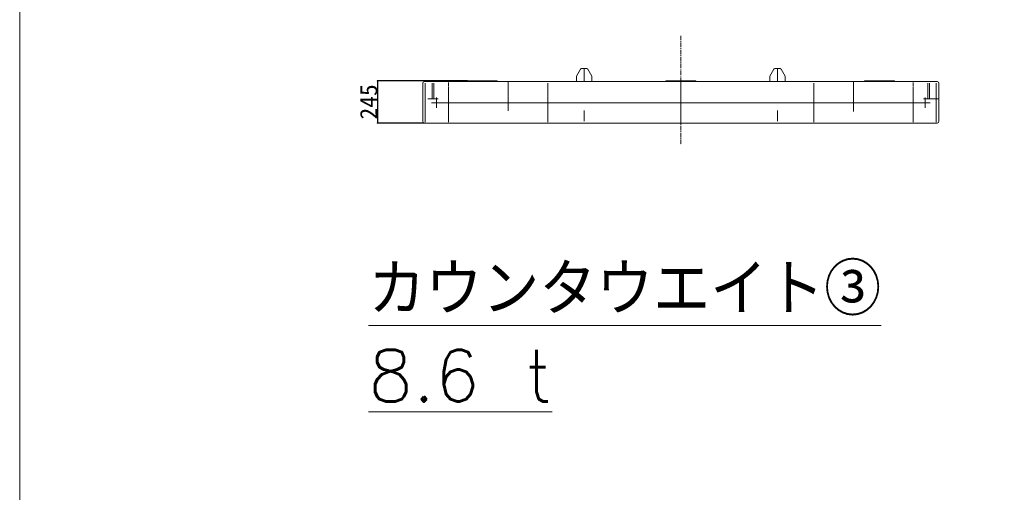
# Model space of a CAD drawing. Extents: x 0 to 59450, y 0 to 42050.
# Tile 192 of 256: x 43945 to 49648, y 15221 to 17957. Entities that reach past the tile are written whole.
import ezdxf

# ---------------------------------------------------------------- set-up
doc = ezdxf.new("R2010")
doc.units = 0
doc.header["$LTSCALE"] = 20
doc.header["$MEASUREMENT"] = 0
doc.linetypes.add('CENTER', pattern=[2, 1.25, -0.25, 0.25, -0.25])
doc.layers.get('0').update_dxf_attribs({"linetype": 'CONTINUOUS'})
doc.layers.get('Defpoints').update_dxf_attribs({"linetype": 'CONTINUOUS'})
doc.styles.add('KNJYOKO', font='TXT', dxfattribs={"bigfont": 'BIGFONT'})
doc.dimstyles.new('DXF001', dxfattribs={"dimtxt": 3.1, "dimasz": 2, "dimexe": 2, "dimexo": 0.8, "dimgap": 0.09, "dimtad": 1, "dimdsep": 46, "dimtxsty": 'STANDARD', "dimcen": 0.09, "dimazin": 2, "dimtfac": 0.645161, "dimtdec": 4, "dimtmove": 0, "dimatfit": 3, "dimfxl": 1, "dimtvp": 0.66129, "dimtolj": 1, "dimtzin": 0, "dimarcsym": 0})

# ---------------------------------------------------------------- blocks, each defined once
blk = doc.blocks.new('_OPEN')
at = {"color": 0, "linetype": 'ByBlock', "lineweight": -2}
for p, q in [((-1, 0.166667), (0, 0)), ((0, 0), (-1, -0.166667)), ((0, 0), (-1, 0))]:
    blk.add_line(p, q, dxfattribs=at)
blk = doc.blocks.new('*D73')
at = {"color": 0, "linetype": 'Continuous', "lineweight": -2}
for p, q in [((46538.3, 17603.8), (46014.7, 17603.8)), ((46016.7, 17601.8), (46016.7, 17360.8)), ((46288.3, 17358.8), (46014.7, 17358.8))]:
    blk.add_line(p, q, dxfattribs=at)
at = {"layer": 'Defpoints', "color": 0, "linetype": 'Continuous'}
for p in [(46539.1, 17603.8), (46016.7, 17358.8), (46289.1, 17358.8)]:
    blk.add_point(p, dxfattribs=at)
at = {"color": 0, "linetype": 'Continuous', "lineweight": -2, "xscale": 2, "yscale": 2, "zscale": 2}
for p, rotation in [((46016.7, 17603.8), 90), ((46016.7, 17358.8), 270)]:
    blk.add_blockref('_OPEN', p, dxfattribs=dict(at, rotation=rotation))
at = {"color": 0, "linetype": 'Continuous', "lineweight": 13, "insert": (45966.6, 17481.3), "char_height": 100, "attachment_point": 5, "rotation": 90}
blk.add_mtext('\\A1;\\A1;245', dxfattribs=at)

msp = doc.modelspace()

# ---------------------------------------------------------------- linework, layer by layer
at = {"color": 3, "linetype": 'Continuous', "lineweight": 13}
for p, q in [((43944.536, 33402.502), (43944.536, 10399.002)), ((47169.069, 17603.844), (47169.069, 17627.503)), ((47169.739, 17630.004), (47193.606, 17671.343)), ((47197.936, 17673.843), (47230.201, 17673.843)), ((47214.069, 17671.343), (47214.069, 17630.004)), ((47214.069, 17603.843), (47214.069, 17627.504)), ((47234.531, 17671.343), (47234.489, 17671.415)), ((47258.399, 17630.004), (47234.531, 17671.343)), ((47259.068, 17627.503), (47259.068, 17627.59)), ((47259.069, 17603.844), (47259.069, 17627.503)), ((48289.069, 17603.844), (48289.069, 17627.503)), ((48289.739, 17630.004), (48313.606, 17671.343)), ((48317.936, 17673.843), (48350.201, 17673.843)), ((48334.069, 17671.343), (48334.069, 17630.004)), ((48334.069, 17603.843), (48334.069, 17627.504)), ((48354.531, 17671.343), (48354.489, 17671.415)), ((48378.399, 17630.004), (48354.531, 17671.343)), ((48379.069, 17627.503), (48379.068, 17627.59)), ((48379.069, 17603.844), (48379.069, 17627.503)), ((46279.069, 17368.843), (46279.069, 17588.843)), ((46289.069, 17598.843), (46318.582, 17598.843)), ((46294.069, 17363.843), (46294.069, 17588.843)), ((46294.069, 17498.843), (46294.069, 17588.843)), ((46294.069, 17363.843), (46294.069, 17588.843)), ((46294.069, 17498.843), (46294.069, 17588.843)), ((46318.582, 17598.843), (49229.556, 17598.843)), ((46334.069, 17498.843), (46334.069, 17588.843)), ((46334.069, 17498.843), (46334.069, 17588.843)), ((46344.069, 17498.843), (46344.069, 17588.843)), ((46344.069, 17498.843), (46344.069, 17588.843)), ((46429.069, 17571.164), (46429.069, 17593.843)), ((46429.069, 17571.164), (46429.069, 17593.843)), ((46534.069, 17598.843), (46539.069, 17603.843)), ((46709.069, 17603.843), (46539.069, 17603.843)), ((46624.069, 17598.843), (46624.069, 17603.843)), ((46714.069, 17598.843), (46709.069, 17603.843)), ((46774.069, 17428.843), (46774.069, 17598.843)), ((47004.069, 17406.523), (47004.069, 17588.843)), ((47004.069, 17406.523), (47004.069, 17588.843)), ((47004.069, 17406.523), (47004.069, 17588.843)), ((47004.069, 17406.523), (47004.069, 17588.843)), ((47264.069, 17598.843), (47263.95, 17598.845)), ((47684.069, 17598.843), (47689.069, 17603.843)), ((47859.069, 17603.843), (47689.069, 17603.843)), ((47774.069, 17598.843), (47774.069, 17603.843)), ((47774.069, 17353.843), (47774.069, 17598.843)), ((47774.069, 17363.843), (47774.069, 17588.843)), ((47774.069, 17363.843), (47774.069, 17588.843)), ((47864.069, 17598.843), (47859.069, 17603.843)), ((48384.069, 17598.843), (48383.95, 17598.845)), ((48544.069, 17406.523), (48544.069, 17588.843)), ((48544.069, 17406.523), (48544.069, 17588.843)), ((48544.069, 17406.523), (48544.069, 17588.843)), ((48544.069, 17406.523), (48544.069, 17588.843)), ((48774.069, 17598.843), (48774.069, 17425.499)), ((48834.069, 17598.843), (48839.069, 17603.843)), ((49009.069, 17603.843), (48839.069, 17603.843)), ((48924.069, 17598.843), (48924.069, 17603.843)), ((49014.069, 17598.843), (49009.069, 17603.843)), ((49119.069, 17571.164), (49119.069, 17593.843)), ((49119.069, 17571.164), (49119.069, 17593.843)), ((49204.069, 17498.843), (49204.069, 17588.843)), ((49204.069, 17498.843), (49204.069, 17588.843)), ((49214.069, 17498.843), (49214.069, 17588.843)), ((49214.069, 17498.843), (49214.069, 17588.843)), ((49229.556, 17598.843), (49259.069, 17598.843)), ((49254.069, 17363.843), (49254.069, 17588.843)), ((49254.069, 17498.843), (49254.069, 17588.843)), ((49254.069, 17363.843), (49254.069, 17588.843)), ((49254.069, 17498.843), (49254.069, 17588.843)), ((49269.069, 17588.843), (49269.069, 17368.843)), ((46429.069, 17363.843), (46429.069, 17566.164)), ((46429.069, 17363.843), (46429.069, 17566.164)), ((49119.069, 17363.843), (49119.069, 17566.164)), ((49119.069, 17363.843), (49119.069, 17566.164)), ((46334.069, 17498.843), (46309.069, 17498.843)), ((46359.069, 17476.343), (46329.069, 17476.343)), ((46344.069, 17498.843), (46334.069, 17498.843)), ((46369.069, 17498.843), (46344.069, 17498.843)), ((46359.069, 17476.343), (46359.069, 17506.343)), ((46359.069, 17476.343), (46389.069, 17476.343)), ((46359.069, 17476.343), (46359.069, 17446.343)), ((46389.069, 17476.343), (49159.069, 17476.343)), ((49189.069, 17476.343), (49159.069, 17476.343)), ((49204.069, 17498.843), (49179.069, 17498.843)), ((49189.069, 17476.343), (49189.069, 17506.343)), ((49189.069, 17476.343), (49219.069, 17476.343)), ((49189.069, 17476.343), (49189.069, 17446.343)), ((49214.069, 17498.843), (49204.069, 17498.843)), ((49239.069, 17498.843), (49214.069, 17498.843)), ((49269.069, 17498.843), (49239.069, 17498.843)), ((47004.069, 17406.523), (47004.069, 17363.823)), ((47004.069, 17406.523), (47004.069, 17363.843)), ((47004.069, 17406.523), (47004.069, 17363.823)), ((47004.069, 17406.523), (47004.069, 17363.843)), ((47214.069, 17385.004), (47214.069, 17431.343)), ((48334.069, 17385.004), (48334.069, 17431.343)), ((48544.069, 17406.523), (48544.069, 17363.823)), ((48544.069, 17406.523), (48544.069, 17363.843)), ((48544.069, 17406.523), (48544.069, 17363.823)), ((48544.069, 17406.523), (48544.069, 17363.843)), ((46318.582, 17358.843), (46289.069, 17358.843)), ((49229.556, 17358.843), (46318.582, 17358.843)), ((47214.069, 17368.843), (47214.069, 17387.504)), ((48334.069, 17368.843), (48334.069, 17387.504)), ((49259.069, 17358.843), (49229.556, 17358.843))]:
    msp.add_line(p, q, dxfattribs=at)
at = {"color": 3, "linetype": 'CENTER', "lineweight": 13}
msp.add_line((47774.069, 17862.942), (47774.069, 17232.81), dxfattribs=at)
at = {"color": 3, "linetype": 'Continuous', "lineweight": 13}
for centre, radius, start, end in [((47174.069, 17627.504), 5, 150, 180), ((47197.936, 17668.843), 5, 90, 150), ((47230.011, 17663.581), 10.264, 87.878138, 88.940852), ((47230.305, 17669.952), 3.887, 86.580906, 88.730122), ((47230.284, 17669.499), 4.341, 85.399885, 86.658088), ((47229.351, 17661.063), 12.827, 83.9341, 84.268478), ((47230.16, 17668.626), 5.22, 83.08008, 83.990161), ((47230.308, 17669.57), 4.266, 82.336096, 83.5244), ((47230.215, 17668.906), 4.936, 81.289782, 82.297494), ((47230.143, 17668.51), 5.338, 80.244216, 81.164611), ((47230.194, 17668.813), 5.031, 79.245413, 80.230894), ((47230.22, 17668.922), 4.919, 78.292433, 79.30702), ((47230.201, 17668.84), 5.003, 77.26885, 78.267852), ((47230.192, 17668.802), 5.043, 76.280382, 77.273197), ((47230.197, 17668.831), 5.013, 75.255875, 76.257399), ((47230.201, 17668.837), 5.007, 74.273059, 75.278479), ((47230.197, 17668.831), 5.013, 73.242042, 74.248378), ((47230.197, 17668.826), 5.018, 72.252155, 73.259408), ((47230.196, 17668.829), 5.015, 71.216586, 72.22636), ((47230.197, 17668.827), 5.017, 70.22301, 71.234159), ((47230.195, 17668.827), 5.017, 69.187271, 70.200025), ((47230.196, 17668.826), 5.018, 68.188289, 69.202188), ((47230.194, 17668.827), 5.018, 67.149486, 68.16476), ((47230.194, 17668.824), 5.02, 66.150341, 67.166303), ((47230.192, 17668.825), 5.02, 65.106947, 66.123825), ((47230.193, 17668.824), 5.021, 64.106134, 65.123701), ((47230.191, 17668.824), 5.022, 63.064916, 64.082941), ((47230.191, 17668.823), 5.023, 62.059492, 63.077746), ((47230.189, 17668.823), 5.024, 61.017272, 62.035755), ((47230.19, 17668.822), 5.024, 60.013, 61.031483), ((47230.187, 17668.822), 5.025, 58.966679, 59.984933), ((47230.188, 17668.821), 5.026, 57.966039, 58.984064), ((47230.185, 17668.821), 5.028, 56.921932, 57.939269), ((47230.187, 17668.82), 5.028, 55.922592, 56.939471), ((47230.184, 17668.82), 5.029, 54.875871, 55.891833), ((47230.185, 17668.819), 5.029, 53.876157, 54.891202), ((47230.182, 17668.819), 5.031, 52.837225, 53.850895), ((47230.183, 17668.819), 5.03, 51.836745, 52.849499), ((47230.18, 17668.818), 5.033, 50.800975, 51.811896), ((47230.181, 17668.819), 5.031, 49.801893, 50.811667), ((47230.178, 17668.819), 5.034, 48.767934, 49.775645), ((47230.179, 17668.818), 5.033, 47.777162, 48.78327), ((47230.176, 17668.818), 5.036, 46.743805, 47.747392), ((47230.178, 17668.819), 5.034, 45.751916, 46.753898), ((47230.174, 17668.817), 5.038, 44.730193, 45.729196), ((47230.176, 17668.818), 5.035, 43.743187, 44.740357), ((47230.172, 17668.818), 5.038, 42.718625, 43.712586), ((47230.174, 17668.818), 5.037, 41.7447, 42.736369), ((47230.17, 17668.817), 5.04, 40.728388, 41.71662), ((47230.172, 17668.818), 5.039, 39.751111, 40.736821), ((47230.168, 17668.818), 5.041, 38.740628, 39.722671), ((47230.17, 17668.819), 5.04, 37.772488, 38.751782), ((47230.164, 17668.817), 5.046, 36.771945, 37.746655), ((47230.169, 17668.819), 5.04, 35.810621, 36.783039), ((47230.169, 17668.823), 5.038, 34.810401, 35.779611), ((47230.165, 17668.819), 5.043, 33.859049, 34.823675), ((47230.138, 17668.804), 5.074, 32.870207, 33.825208), ((47230.17, 17668.823), 5.037, 31.926821, 32.88503), ((47230.245, 17668.871), 4.948, 30.938279, 31.909322), ((47249.364, 17625.018), 10.319, 27.802086, 28.892531), ((47255.09, 17627.969), 3.878, 26.469814, 28.688237), ((47254.685, 17627.761), 4.333, 25.252655, 26.545693), ((47246.418, 17624.165), 13.348, 23.748022, 24.076212), ((47253.84, 17627.424), 5.241, 22.883594, 23.808343), ((47254.761, 17627.776), 4.256, 22.125099, 23.338154), ((47254.122, 17627.52), 4.944, 21.066038, 22.087958), ((47253.728, 17627.382), 5.361, 19.999885, 20.92853), ((47254.026, 17627.492), 5.044, 18.996141, 19.989873), ((47254.14, 17627.526), 4.926, 18.029241, 19.051391), ((47254.054, 17627.5), 5.015, 17.000533, 18.003432), ((47254.017, 17627.488), 5.053, 16.012557, 17.007206), ((47254.043, 17627.498), 5.026, 14.9824, 15.983007), ((47254.053, 17627.499), 5.016, 13.997628, 15.000527), ((47254.043, 17627.499), 5.026, 12.972934, 13.973541), ((47254.041, 17627.497), 5.029, 11.986606, 12.986296), ((47254.041, 17627.499), 5.028, 10.963694, 11.963155), ((47254.042, 17627.498), 5.027, 9.978644, 10.977647), ((47254.04, 17627.501), 5.029, 8.951455, 9.949312), ((47254.039, 17627.499), 5.03, 7.966326, 8.963037), ((47254.036, 17627.501), 5.033, 6.950246, 7.945353), ((47254.038, 17627.5), 5.03, 5.967931, 6.962351), ((47254.038, 17627.503), 5.03, 4.946863, 5.939907), ((47254.035, 17627.501), 5.033, 3.971566, 4.962547), ((47254.019, 17627.502), 5.049, 2.957078, 3.943246), ((47254.038, 17627.503), 5.03, 1.97716, 2.965163), ((47254.078, 17627.505), 4.991, 0.9662, 1.959932), ((48294.069, 17627.504), 5, 150, 180), ((48317.936, 17668.843), 5, 90, 150), ((48350.012, 17663.584), 10.261, 87.877856, 88.9408), ((48350.305, 17669.953), 3.886, 86.58047, 88.729915), ((48350.284, 17669.499), 4.34, 85.399052, 86.657255), ((48349.351, 17661.064), 12.825, 83.933313, 84.267691), ((48350.16, 17668.627), 5.219, 83.079965, 83.990276), ((48350.308, 17669.57), 4.265, 82.335299, 83.523603), ((48350.215, 17668.907), 4.935, 81.28884, 82.296551), ((48350.143, 17668.51), 5.338, 80.243137, 81.163532), ((48350.194, 17668.814), 5.03, 79.244233, 80.229714), ((48350.22, 17668.922), 4.919, 78.292433, 79.30702), ((48350.201, 17668.841), 5.002, 77.267458, 78.266461), ((48350.192, 17668.802), 5.042, 76.278882, 77.271697), ((48350.197, 17668.832), 5.012, 75.254266, 76.25579), ((48350.201, 17668.837), 5.006, 74.271346, 75.276766), ((48350.197, 17668.831), 5.013, 73.242042, 74.248378), ((48350.197, 17668.825), 5.019, 72.250344, 73.257368), ((48350.196, 17668.829), 5.015, 71.216586, 72.22636), ((48350.197, 17668.827), 5.017, 70.22301, 71.234159), ((48350.195, 17668.828), 5.017, 69.185029, 70.197782), ((48350.195, 17668.825), 5.019, 68.188403, 69.202073), ((48350.193, 17668.826), 5.019, 67.1496, 68.164646), ((48350.194, 17668.825), 5.02, 66.14779, 67.163752), ((48350.192, 17668.825), 5.02, 65.106947, 66.123825), ((48350.193, 17668.823), 5.022, 64.106249, 65.123586), ((48350.191, 17668.824), 5.022, 63.062059, 64.080083), ((48350.191, 17668.823), 5.023, 62.059492, 63.077746), ((48350.189, 17668.822), 5.025, 61.017386, 62.03564), ((48350.189, 17668.821), 5.026, 60.013114, 61.031368), ((48350.187, 17668.821), 5.026, 58.966794, 59.984819), ((48350.188, 17668.82), 5.027, 57.966154, 58.983949), ((48350.185, 17668.82), 5.029, 56.922046, 57.939154), ((48350.186, 17668.819), 5.029, 55.922706, 56.939356), ((48350.183, 17668.819), 5.03, 54.879636, 55.895369), ((48350.185, 17668.819), 5.029, 53.876157, 54.891202), ((48350.182, 17668.819), 5.031, 52.837225, 53.850895), ((48350.182, 17668.818), 5.031, 51.83686, 52.849384), ((48350.179, 17668.817), 5.034, 50.80109, 51.811781), ((48350.181, 17668.817), 5.033, 49.806134, 50.815679), ((48350.177, 17668.817), 5.035, 48.77227, 49.779753), ((48350.179, 17668.817), 5.034, 47.777277, 48.783155), ((48350.175, 17668.817), 5.037, 46.74392, 47.747277), ((48350.177, 17668.817), 5.036, 45.76103, 46.762783), ((48350.173, 17668.816), 5.039, 44.730308, 45.729082), ((48350.175, 17668.817), 5.037, 43.747986, 44.744926), ((48350.171, 17668.817), 5.04, 42.723517, 43.717248), ((48350.173, 17668.817), 5.039, 41.744814, 42.736254), ((48350.169, 17668.817), 5.042, 40.728503, 41.716505), ((48350.171, 17668.817), 5.04, 39.75627, 40.741752), ((48350.167, 17668.816), 5.043, 38.751013, 39.732827), ((48350.169, 17668.817), 5.041, 37.777825, 38.75689), ((48350.163, 17668.816), 5.047, 36.77206, 37.746541), ((48350.168, 17668.818), 5.042, 35.816134, 36.788323), ((48350.168, 17668.821), 5.04, 34.821489, 35.79047), ((48350.164, 17668.817), 5.045, 33.864735, 34.829131), ((48350.137, 17668.803), 5.075, 32.875981, 33.830752), ((48350.169, 17668.822), 5.038, 31.932679, 32.890659), ((48350.243, 17668.87), 4.951, 30.944338, 31.914923), ((48369.36, 17625.017), 10.323, 27.79718, 28.887166), ((48375.089, 17627.969), 3.879, 26.460123, 28.67763), ((48374.683, 17627.76), 4.335, 25.252999, 26.545349), ((48366.409, 17624.163), 13.356, 23.741286, 24.069246), ((48373.838, 17627.424), 5.243, 22.877604, 23.801894), ((48374.759, 17627.775), 4.259, 22.125442, 23.33781), ((48374.119, 17627.519), 4.947, 21.060339, 22.081572), ((48373.726, 17627.381), 5.364, 20.000115, 20.928301), ((48374.023, 17627.491), 5.047, 18.99031, 19.983355), ((48374.138, 17627.525), 4.928, 18.02947, 19.051162), ((48374.052, 17627.499), 5.017, 17.000763, 18.003203), ((48374.015, 17627.488), 5.056, 16.006524, 17.000714), ((48374.04, 17627.497), 5.029, 14.989034, 15.988954), ((48374.05, 17627.499), 5.019, 13.997972, 15.000183), ((48374.041, 17627.498), 5.028, 12.973163, 13.973312), ((48374.037, 17627.497), 5.032, 11.98695, 12.985953), ((48374.038, 17627.499), 5.031, 10.964038, 11.962812), ((48374.04, 17627.498), 5.029, 9.978873, 10.977418), ((48374.036, 17627.5), 5.032, 8.958252, 9.955422), ((48374.037, 17627.499), 5.032, 7.973032, 8.969285), ((48374.034, 17627.501), 5.035, 6.950475, 7.945123), ((48374.035, 17627.499), 5.034, 5.974796, 6.968528), ((48374.036, 17627.502), 5.032, 4.953635, 5.946221), ((48374.032, 17627.5), 5.037, 3.978471, 4.968765), ((48374.017, 17627.502), 5.052, 2.957307, 3.943017), ((48374.036, 17627.501), 5.033, 1.990588, 2.978132), ((48374.074, 17627.505), 4.994, 0.973161, 1.966205), ((46289.069, 17588.843), 10, 90, 180), ((47164.069, 17603.843), 5, 270, 360), ((47269.207, 17604.112), 10.142, 181.516104, 183.050462), ((47262.985, 17603.698), 3.907, 181.847784, 184.908801), ((47263.435, 17603.729), 4.359, 184.808916, 186.617821), ((47270.812, 17604.911), 11.828, 188.187984, 188.716937), ((47264.244, 17603.897), 5.182, 188.634502, 189.974979), ((47263.372, 17603.696), 4.288, 189.350062, 191.082195), ((47263.994, 17603.822), 4.923, 191.1323, 192.620365), ((47264.357, 17603.919), 5.298, 192.784243, 194.156575), ((47264.078, 17603.85), 5.01, 194.175474, 195.645205), ((47263.986, 17603.816), 4.913, 195.546159, 197.06035), ((47264.057, 17603.841), 4.988, 197.095494, 198.594789), ((47264.095, 17603.852), 5.028, 198.583248, 200.078417), ((47264.067, 17603.845), 4.999, 200.107013, 201.620288), ((47264.066, 17603.841), 4.997, 201.581943, 203.104384), ((47264.068, 17603.845), 5.001, 203.137177, 204.666264), ((47264.078, 17603.846), 5.01, 204.634889, 206.16833), ((47264.072, 17603.847), 5.005, 206.20275, 207.74467), ((47264.078, 17603.847), 5.01, 207.715067, 209.261571), ((47264.075, 17603.849), 5.008, 209.295948, 210.848869), ((47264.081, 17603.85), 5.014, 210.820724, 212.377083), ((47264.078, 17603.851), 5.012, 212.412778, 213.974407), ((47264.083, 17603.852), 5.017, 213.94749, 215.51187), ((47264.081, 17603.854), 5.016, 215.546709, 217.114756), ((47264.085, 17603.855), 5.02, 217.090226, 218.660106), ((47264.083, 17603.857), 5.02, 218.695138, 220.26731), ((47264.087, 17603.857), 5.023, 220.245035, 221.818123), ((47264.086, 17603.861), 5.025, 221.856279, 223.430055), ((47264.089, 17603.861), 5.026, 223.406968, 224.980744), ((47264.088, 17603.865), 5.028, 225.018765, 226.591853), ((47264.09, 17603.864), 5.03, 226.571872, 228.144044), ((47264.089, 17603.869), 5.033, 228.183139, 229.753019), ((47264.091, 17603.868), 5.034, 229.734092, 231.302139), ((47264.09, 17603.874), 5.037, 231.343338, 232.907718), ((47264.092, 17603.872), 5.037, 232.887038, 234.448668), ((47264.091, 17603.878), 5.042, 234.49528, 236.051868), ((47264.092, 17603.876), 5.04, 236.028933, 237.581854), ((47264.091, 17603.883), 5.046, 237.629498, 239.176003), ((47264.092, 17603.881), 5.044, 239.157515, 240.699436), ((47264.091, 17603.887), 5.049, 240.742822, 242.27718), ((47264.091, 17603.884), 5.047, 242.262498, 243.791585), ((47264.091, 17603.893), 5.054, 243.838209, 245.358129), ((47264.09, 17603.889), 5.05, 245.342218, 246.856179), ((47264.089, 17603.897), 5.057, 246.902392, 248.40627), ((47264.089, 17603.893), 5.054, 248.392541, 249.889544), ((47264.088, 17603.902), 5.062, 249.937401, 251.423174), ((47264.087, 17603.897), 5.056, 251.410207, 252.888647), ((47264.086, 17603.906), 5.065, 252.935284, 254.401349), ((47264.085, 17603.9), 5.059, 254.389469, 255.847742), ((47264.083, 17603.91), 5.068, 255.896899, 257.342108), ((47264.083, 17603.903), 5.062, 257.330284, 258.766785), ((47264.081, 17603.918), 5.075, 258.815186, 260.236562), ((47264.08, 17603.905), 5.063, 260.226456, 261.640269), ((47264.076, 17603.903), 5.06, 261.685613, 263.088425), ((47264.078, 17603.913), 5.071, 263.079689, 264.468063), ((47264.079, 17603.98), 5.137, 264.528068, 265.886191), ((47264.074, 17603.898), 5.055, 265.875082, 267.24306), ((47264.064, 17603.704), 4.861, 267.247195, 268.655966), ((48284.069, 17603.843), 5, 270, 360), ((48389.205, 17604.111), 10.14, 181.511773, 183.04636), ((48382.984, 17603.698), 3.907, 181.842189, 184.903435), ((48383.435, 17603.729), 4.359, 184.804659, 186.613793), ((48390.812, 17604.91), 11.827, 188.182793, 188.711747), ((48384.244, 17603.896), 5.181, 188.629838, 189.970315), ((48383.371, 17603.695), 4.287, 189.345597, 191.077959), ((48383.993, 17603.822), 4.922, 191.127799, 192.616093), ((48384.356, 17603.919), 5.297, 192.784129, 194.15669), ((48384.077, 17603.849), 5.009, 194.166743, 195.636703), ((48383.986, 17603.816), 4.913, 195.546045, 197.060465), ((48384.056, 17603.84), 4.987, 197.091201, 198.590725), ((48384.094, 17603.852), 5.027, 198.579012, 200.074411), ((48384.067, 17603.844), 4.999, 200.102958, 201.616232), ((48384.066, 17603.84), 4.996, 201.577951, 203.100392), ((48384.068, 17603.845), 5, 203.137062, 204.666378), ((48384.077, 17603.846), 5.009, 204.634774, 206.168444), ((48384.072, 17603.846), 5.004, 206.198844, 207.740994), ((48384.077, 17603.847), 5.009, 207.714952, 209.261685), ((48384.075, 17603.848), 5.008, 209.292181, 210.845331), ((48384.08, 17603.849), 5.013, 210.820609, 212.377197), ((48384.078, 17603.851), 5.011, 212.409153, 213.971012), ((48384.082, 17603.851), 5.016, 213.947376, 215.511984), ((48384.08, 17603.854), 5.016, 215.546595, 217.11487), ((48384.084, 17603.854), 5.019, 217.086823, 218.656932), ((48384.083, 17603.857), 5.02, 218.698349, 220.27052), ((48384.087, 17603.857), 5.023, 220.2419, 221.814989), ((48384.085, 17603.86), 5.024, 221.856165, 223.43017), ((48384.088, 17603.86), 5.026, 223.406853, 224.980858), ((48384.088, 17603.865), 5.028, 225.018765, 226.591853), ((48384.09, 17603.864), 5.03, 226.571872, 228.144044), ((48384.089, 17603.869), 5.032, 228.185752, 229.755861), ((48384.091, 17603.868), 5.033, 229.731448, 231.299494), ((48384.09, 17603.874), 5.037, 231.345896, 232.910275), ((48384.092, 17603.872), 5.037, 232.887038, 234.448668), ((48384.091, 17603.878), 5.042, 234.49528, 236.051868), ((48384.092, 17603.876), 5.04, 236.031229, 237.58415), ((48384.091, 17603.883), 5.046, 237.629498, 239.176003), ((48384.092, 17603.88), 5.043, 239.157401, 240.699551), ((48384.091, 17603.888), 5.05, 240.744843, 242.279201), ((48384.091, 17603.885), 5.047, 242.264427, 243.793514), ((48384.09, 17603.892), 5.053, 243.838094, 245.358243), ((48384.09, 17603.889), 5.051, 245.343957, 246.857919), ((48384.089, 17603.897), 5.058, 246.904033, 248.407911), ((48384.089, 17603.893), 5.054, 248.392541, 249.889544), ((48384.088, 17603.902), 5.062, 249.938845, 251.424619), ((48384.087, 17603.897), 5.056, 251.410207, 252.888647), ((48384.086, 17603.907), 5.066, 252.93777, 254.403835), ((48384.086, 17603.901), 5.06, 254.390727, 255.84877), ((48384.083, 17603.91), 5.068, 255.896899, 257.342108), ((48384.083, 17603.904), 5.063, 257.331333, 258.767605), ((48384.082, 17603.918), 5.076, 258.816014, 260.237389), ((48384.08, 17603.906), 5.064, 260.227293, 261.640877), ((48384.076, 17603.903), 5.06, 261.686225, 263.089038), ((48384.078, 17603.914), 5.071, 263.079803, 264.467949), ((48384.079, 17603.981), 5.138, 264.528854, 265.886977), ((48384.074, 17603.898), 5.055, 265.875367, 267.243345), ((48384.064, 17603.705), 4.862, 267.247481, 268.656022), ((49259.069, 17588.843), 10, 0, 90), ((46289.069, 17368.843), 10, 180, 270), ((49259.069, 17368.843), 10, 270, 360)]:
    msp.add_arc(centre, radius, start, end, dxfattribs=at)

# ---------------------------------------------------------------- texts
at = {"color": 3, "linetype": 'Continuous', "lineweight": 13, "insert": (45964.398, 16546.209), "char_height": 300, "attachment_point": 1, "style": 'KNJYOKO'}
msp.add_mtext('{\\Lカウンタウエイト③}\\P{\\L8.6 t}', dxfattribs=at)

# ---------------------------------------------------------------- dimensions: what is measured, and where the dimension line sits
at = {"linetype": 'Continuous', "lineweight": 13}
dim = msp.add_linear_dim(base=(46016.657, 17358.843), p1=(46539.069, 17603.843), p2=(46289.069, 17358.843), angle=90, text='\\A1;245', dimstyle='DXF001', override={"dimtxt": 100, "dimasz": 2, "dimblk1": 'OPEN', "dimblk2": 'OPEN', "dimsah": 1}, dxfattribs=at)
dim.commit()
dim.dimension.update_dxf_attribs({"geometry": '*D73', "text_midpoint": (46016.657, 17481.343), "dimtype": 160})

doc.saveas('drawing.dxf')
